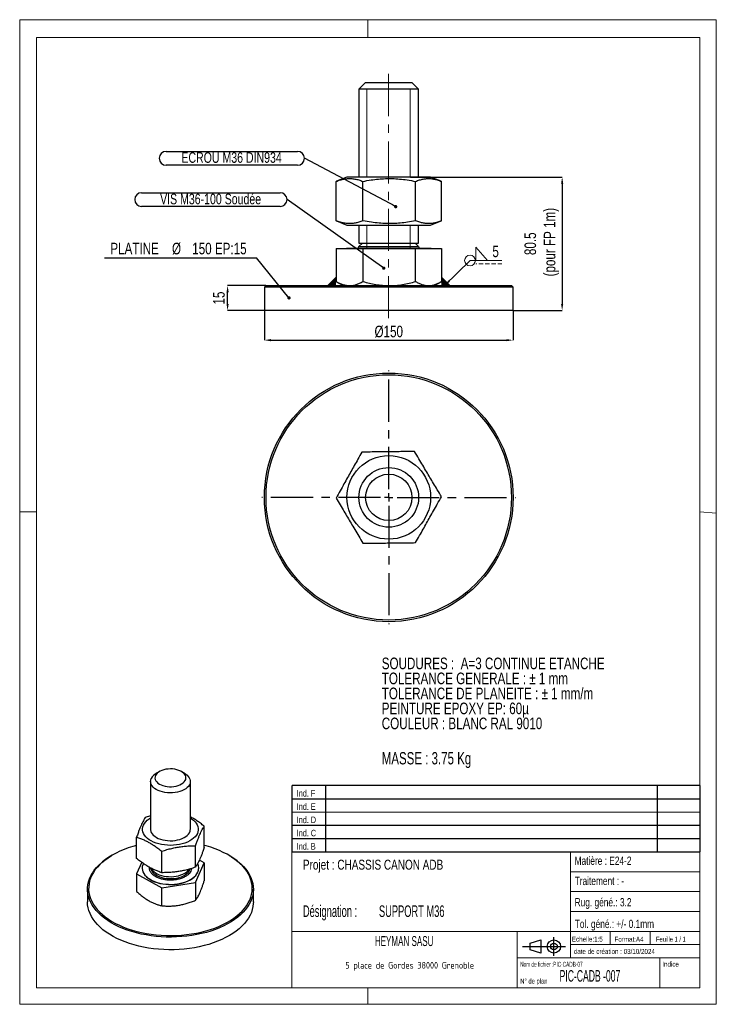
# Model space of a CAD drawing. Header units: millimetres. Extents: x 0 to 210, y 0 to 297.
import ezdxf

# ---------------------------------------------------------------- set-up
doc = ezdxf.new("R2010")
doc.units = ezdxf.units.MM
doc.header["$PDSIZE"] = -1
doc.linetypes.add('CENTERX2', pattern=[20.32, 12.7, -2.54, 2.54, -2.54])
doc.linetypes.add('HIDDEN', pattern=[1.905, 1.27, -0.635])
for name, color, linetype in [('COTES', 1, 'Continuous'), ('NOTES', 6, 'Continuous'), ('TRAIT-MIXTES', 3, 'CENTERX2')]:
    doc.layers.add(name, color=color, linetype=linetype)
doc.layers.add('TRAIT-FORT', color=4, linetype='Continuous', lineweight=25)
doc.styles.add('SLDTEXTSTYLE0', font='TXT', dxfattribs={"width": 0.75})
doc.styles.add('SLDTEXTSTYLE1', font='TXT', dxfattribs={"width": 0.7})
doc.styles.add('SLDTEXTSTYLE2', font='TXT', dxfattribs={"width": 0.692308})
doc.styles.add('SLDTEXTSTYLE3', font='TXT', dxfattribs={"width": 0.568363})
doc.styles.add('SLDTEXTSTYLE4', font='TXT', dxfattribs={"width": 0.55346})
doc.styles.add('SLDTEXTSTYLE5', font='TXT', dxfattribs={"width": 0.598219})
doc.styles.add('SLDTEXTSTYLE6', font='ISOCP3', dxfattribs={"width": 0.96})
doc.styles.add('SLDTEXTSTYLE7', font='TXT', dxfattribs={"width": 0.605})
doc.dimstyles.new('SLDDIMSTYLE0', dxfattribs={"dimtxt": 3.5, "dimasz": 2, "dimexe": 0, "dimexo": 0.0625, "dimgap": 0.875, "dimtad": 1, "dimlfac": 2, "dimrnd": 1e-09, "dimzin": 12, "dimdsep": 46, "dimtxsty": 'SLDTEXTSTYLE0', "dimsah": 1, "dimcen": 0.09, "dimadec": 0, "dimazin": 3, "dimtfac": 1, "dimtofl": 0, "dimtmove": 0, "dimatfit": 3, "dimfxl": 1, "dimfrac": 2, "dimtolj": 1, "dimtzin": 12, "dimarcsym": 0})
doc.dimstyles.new('SLDDIMSTYLE1', dxfattribs={"dimtxt": 3.5, "dimasz": 2, "dimexe": 0, "dimexo": 0.0625, "dimgap": 0.875, "dimtad": 1, "dimlfac": 2, "dimrnd": 1e-09, "dimzin": 12, "dimdsep": 46, "dimtxsty": 'SLDTEXTSTYLE0', "dimsah": 1, "dimcen": 0.09, "dimadec": 0, "dimazin": 3, "dimtfac": 1, "dimtmove": 0, "dimatfit": 0, "dimfxl": 1, "dimfrac": 2, "dimtolj": 1, "dimtzin": 12, "dimarcsym": 0})
doc.dimstyles.new('SLDDIMSTYLE2', dxfattribs={"dimtxt": 0.18, "dimasz": 1, "dimexe": 0, "dimexo": 0.0625, "dimgap": 0, "dimtad": 0, "dimtih": 1, "dimtoh": 1, "dimdec": 0, "dimrnd": 1e-09, "dimzin": 0, "dimdsep": 46, "dimtxsty": 'Standard', "dimblk1": 'DOT', "dimblk2": 'DOT', "dimsah": 1, "dimcen": 0.09, "dimadec": 0, "dimazin": 0, "dimtfac": 1, "dimtdec": 0, "dimtofl": 0, "dimtmove": 0, "dimatfit": 3, "dimldrblk": 'DOT', "dimfxl": 1, "dimfrac": 2, "dimtolj": 1, "dimtzin": 0, "dimarcsym": 0})
doc.dimstyles.new('SLDDIMSTYLE3', dxfattribs={"dimtxt": 0.18, "dimasz": 2, "dimexe": 0, "dimexo": 0.0625, "dimgap": 0, "dimtad": 0, "dimtih": 1, "dimtoh": 1, "dimdec": 0, "dimrnd": 1e-09, "dimzin": 0, "dimdsep": 46, "dimtxsty": 'Standard', "dimsah": 1, "dimcen": 0.09, "dimadec": 0, "dimazin": 0, "dimtfac": 2, "dimtdec": 0, "dimtofl": 0, "dimtmove": 0, "dimatfit": 3, "dimfxl": 1, "dimfrac": 2, "dimtolj": 1, "dimtzin": 0, "dimarcsym": 0})

# ---------------------------------------------------------------- blocks, each defined once
blk = doc.blocks.new('TAB MODIFS')
for p, q in [((123, 20), (0, 20)), ((0, 0), (0, 20)), ((10, 20), (10, 0)), ((110, 20), (110, 0)), ((123, 0), (123, 20)), ((0, 16), (123, 16)), ((0, 8), (123, 8)), ((0, 4), (123, 4)), ((0, 0), (123, 0))]:
    blk.add_line(p, q)
at = {"color": 7, "linetype": 'Continuous', "lineweight": 18}
blk.add_line((0, 12), (123, 12), dxfattribs=at)
at = {"color": 7}
for tag in ['AUTOATTR0', 'AUTOATTR1', 'AUTOATTR2', 'AUTOATTR3', 'AUTOATTR4', 'AUTOATTR5', 'AUTOATTR6', 'AUTOATTR7', 'AUTOATTR8', 'AUTOATTR9']:
    blk.add_attdef(tag, (0, 0), '', height=1, dxfattribs=at)
at = {"layer": 'NOTES', "color": 211, "char_height": 2, "attachment_point": 1, "style": 'SLDTEXTSTYLE0'}
for s, insert in [('Ind. F', (1.36, 18.66)), ('Ind. E', (1.36, 14.66)), ('Ind. D', (1.36, 10.66)), ('Ind. C', (1.36, 6.66)), ('Ind. B', (1.36, 2.66))]:
    blk.add_mtext(s, dxfattribs=dict(at, insert=insert))
blk = doc.blocks.new('Bloc2')
for p, q in [((2.32, 3.8), (5.55, 4.8)), ((2.32, 1.8), (2.32, 3.8)), ((5.55, 4.8), (5.55, 0.8)), ((9.48, 0), (9.48, 5.6)), ((0, 2.8), (12.98, 2.8)), ((5.55, 0.8), (2.32, 1.8))]:
    blk.add_line(p, q)
for radius in [2, 1]:
    blk.add_circle((9.48, 2.8), radius)
blk = doc.blocks.new('SW_NOTE_0')
at = {"layer": 'NOTES', "color": 0, "char_height": 3.5, "attachment_point": 1, "style": 'SLDTEXTSTYLE0'}
for s, insert in [('SOUDURES :  A=3 CONTINUE ETANCHE', (0, 4.51)), ('TOLERANCE GENERALE : ± 1 mm', (0, -0.01)), ('TOLERANCE DE PLANEITE : ± 1 mm/m', (0, -4.54)), ('PEINTURE EPOXY EP: 60µ', (0, -9.07)), ('COULEUR : BLANC RAL 9010', (0, -13.59))]:
    blk.add_mtext(s, dxfattribs=dict(at, insert=insert))
blk = doc.blocks.new('SW_NOTE_1')
at = {"layer": 'NOTES', "color": 0, "char_height": 3.5, "attachment_point": 1, "style": 'SLDTEXTSTYLE5'}
for s, insert in [('Désignation :', (0, 4.51)), ('SUPPORT M36', (22.92, 4.51))]:
    blk.add_mtext(s, dxfattribs=dict(at, insert=insert))
blk = doc.blocks.new('SW_NOTE_2')
at = {"layer": 'NOTES', "color": 0, "insert": (20.94, 2.58), "char_height": 2, "attachment_point": 2, "style": 'SLDTEXTSTYLE6'}
blk.add_mtext('5 place de Gordes 38000 Grenoble', dxfattribs=at)
blk = doc.blocks.new('_D')
at = {"layer": 'COTES', "color": 0, "lineweight": -2, "transparency": 16777216}
for p, q in [((117.78, 249.54), (163.51, 249.54)), ((163.51, 247.54), (163.51, 211.29)), ((148.8, 209.29), (163.51, 209.29))]:
    blk.add_line(p, q, dxfattribs=at)
at = {"layer": 'COTES', "color": 0, "transparency": 16777216}
for points in [[(163.18, 247.54), (163.85, 247.54), (163.51, 249.54)], [(163.18, 211.29), (163.85, 211.29), (163.51, 209.29)]]:
    blk.add_solid(points, dxfattribs=at)
at = {"layer": 'Defpoints', "color": 0, "transparency": 16777216}
for p in [(117.72, 249.54), (148.74, 209.29), (163.51, 209.29)]:
    blk.add_point(p, dxfattribs=at)
at = {"layer": 'COTES', "color": 0, "transparency": 16777216, "insert": (152.14, 229.41), "char_height": 3.5, "attachment_point": 2, "rotation": 90, "style": 'SLDTEXTSTYLE0'}
blk.add_mtext('\\A1;80.5\\P (pour FP 1m)', dxfattribs=at)
blk = doc.blocks.new('_D_1')
at = {"layer": 'COTES', "color": 0, "lineweight": -2, "transparency": 16777216}
for p, q in [((74.18, 216.79), (62.66, 216.79)), ((62.66, 211.29), (62.66, 214.79)), ((73.68, 209.29), (62.66, 209.29))]:
    blk.add_line(p, q, dxfattribs=at)
at = {"layer": 'COTES', "color": 0, "transparency": 16777216}
for points in [[(62.32, 214.79), (62.99, 214.79), (62.66, 216.79)], [(62.32, 211.29), (62.99, 211.29), (62.66, 209.29)]]:
    blk.add_solid(points, dxfattribs=at)
at = {"layer": 'Defpoints', "color": 0, "transparency": 16777216}
for p in [(62.66, 216.79), (74.24, 216.79), (73.74, 209.29)]:
    blk.add_point(p, dxfattribs=at)
at = {"layer": 'COTES', "color": 0, "transparency": 16777216, "insert": (58.28, 213.04), "char_height": 3.5, "attachment_point": 2, "rotation": 90, "style": 'SLDTEXTSTYLE0'}
blk.add_mtext('\\A1;15', dxfattribs=at)
blk = doc.blocks.new('_D_2')
at = {"layer": 'COTES', "color": 0, "lineweight": -2, "transparency": 16777216}
for p, q in [((73.74, 209.23), (73.74, 200.33)), ((148.74, 209.23), (148.74, 200.33)), ((75.74, 200.33), (146.74, 200.33))]:
    blk.add_line(p, q, dxfattribs=at)
at = {"layer": 'COTES', "color": 0, "transparency": 16777216}
for points in [[(75.74, 200.66), (75.74, 200), (73.74, 200.33)], [(146.74, 200.66), (146.74, 200), (148.74, 200.33)]]:
    blk.add_solid(points, dxfattribs=at)
at = {"layer": 'Defpoints', "color": 0, "transparency": 16777216}
for p in [(73.74, 209.29), (148.74, 209.29), (148.74, 200.33)]:
    blk.add_point(p, dxfattribs=at)
at = {"layer": 'COTES', "color": 0, "transparency": 16777216, "insert": (111.24, 204.7), "char_height": 3.5, "attachment_point": 2, "style": 'SLDTEXTSTYLE0'}
blk.add_mtext('\\A1;%%c150', dxfattribs=at)
blk = doc.blocks.new('SW_NOTE_3')
at = {"layer": 'NOTES', "color": 0}
blk.add_line((-45.84, 0), (0, 0), dxfattribs=at)
at = {"layer": 'NOTES', "color": 0, "char_height": 3.5, "attachment_point": 2, "style": 'SLDTEXTSTYLE0'}
for s, insert in [('PLATINE', (-36.73, 4.56)), ('%%c', (-24.09, 4.56)), ('150 EP:15', (-11.16, 4.56))]:
    blk.add_mtext(s, dxfattribs=dict(at, insert=insert))
blk = doc.blocks.new('_Dot')
at = {"color": 0, "linetype": 'ByBlock', "lineweight": -2}
blk.add_line((-0.5, 0), (-1, 0), dxfattribs=at)
at = {"color": 0, "linetype": 'ByBlock', "const_width": 0.5}
blk.add_lwpolyline([(-0.25, 0, 1), (0.25, 0, 1)], format="xyb", close=True, dxfattribs=at)
blk = doc.blocks.new('SW_NOTE_4')
at = {"layer": 'NOTES', "color": 0}
for p, q in [((-41.7, 2.08), (-2.08, 2.08)), ((-2.08, -2.08), (-41.7, -2.08))]:
    blk.add_line(p, q, dxfattribs=at)
for centre, start, end in [((-41.7, 0), 90, 270), ((-2.08, 0), 270, 90)]:
    blk.add_arc(centre, 2.08, start, end, dxfattribs=at)
at = {"layer": 'NOTES', "color": 0, "insert": (-21.99, 1.82), "char_height": 3.175, "attachment_point": 2, "style": 'SLDTEXTSTYLE0'}
blk.add_mtext('ECROU M36 DIN934', dxfattribs=at)
blk = doc.blocks.new('SW_NOTE_5')
at = {"layer": 'NOTES', "color": 0}
for p, q in [((-43.84, 2.08), (-2.08, 2.08)), ((-2.08, -2.08), (-43.84, -2.08))]:
    blk.add_line(p, q, dxfattribs=at)
for centre, start, end in [((-43.84, 0), 90, 270), ((-2.08, 0), 270, 90)]:
    blk.add_arc(centre, 2.08, start, end, dxfattribs=at)
at = {"layer": 'NOTES', "color": 0, "insert": (-23.03, 1.77), "char_height": 3.175, "attachment_point": 2, "style": 'SLDTEXTSTYLE0'}
blk.add_mtext('VIS M36-100 Soudée', dxfattribs=at)
blk = doc.blocks.new('SW_SYMBOL_WELD_FILL')
at = {"color": 0, "linetype": 'Continuous', "lineweight": 18}
for p, q in [((100, 0), (100, 900)), ((100, 900), (900, 0)), ((100, 0), (900, 0))]:
    blk.add_line(p, q, dxfattribs=at)
blk = doc.blocks.new('SW_WELDSYMBOL_0')
at = {"color": 0, "linetype": 'Continuous', "lineweight": 18}
blk.add_line((9.64, 0), (0, 0), dxfattribs=at)
at = {"color": 0, "linetype": 'HIDDEN', "lineweight": 18}
blk.add_line((9.64, -1), (1.8, -1), dxfattribs=at)
at = {"color": 0, "linetype": 'Continuous', "lineweight": 18}
blk.add_circle((0, 0), 1.62, dxfattribs=at)
at = {"color": 0, "linetype": 'Continuous', "lineweight": 18, "xscale": 0.004470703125, "yscale": 0.004470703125, "zscale": 0.004470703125}
blk.add_blockref('SW_SYMBOL_WELD_FILL', (1.27, 0), dxfattribs=at)
at = {"color": 0, "linetype": 'Continuous', "lineweight": 18, "insert": (6.74, 4.51), "char_height": 3.5, "attachment_point": 1, "style": 'SLDTEXTSTYLE0'}
blk.add_mtext('5', dxfattribs=at)
blk = doc.blocks.new('SW_CENTERMARKSYMBOL_0')
at = {"layer": 'TRAIT-MIXTES', "color": 0}
for p, q in [((0, 2.5), (0, 38.25)), ((-2.5, 0), (-38.25, 0)), ((0, 0), (-1.25, 0)), ((0, 0), (0, 1.25)), ((0, 0), (0, -1.25)), ((0, 0), (1.25, 0)), ((2.5, 0), (38.25, 0)), ((0, -2.5), (0, -38.25))]:
    blk.add_line(p, q, dxfattribs=at)

msp = doc.modelspace()

# ---------------------------------------------------------------- hatches: boundary and pattern name
at = {"lineweight": 18}
for points in [[(95.364, 219.2888), (95.364, 218.0169), (95.364, 216.7888), (92.864, 216.7888)], [(127.116, 219.2888), (127.116, 218.0169), (127.116, 216.7888), (129.616, 216.7888)]]:
    msp.add_hatch(color=256, dxfattribs=at).paths.add_polyline_path(points, flags=0)

# ---------------------------------------------------------------- linework, layer by layer
for p, q in [((-0.0171, 297), (209.9829, 297)), ((-0.0171, 297), (-0.0171, 0)), ((104.9829, 297), (104.9829, 291.6268)), ((209.9829, 297), (209.9829, 0)), ((5, 291.6268), (205, 291.6268)), ((5, 291.6268), (5, 148.5091)), ((205, 291.6268), (204.9999, 5.0001)), ((102.24, 276.0388), (117.7221, 276.0388)), ((104.6165, 276.0388), (104.6165, 249.5388)), ((117.7221, 276.0388), (117.7221, 249.5388)), ((104.6165, 235.0793), (104.6165, 227.8992)), ((117.7221, 235.0297), (117.7221, 227.8888)), ((95.364, 219.2888), (92.864, 216.7888)), ((127.116, 219.2888), (129.616, 216.7888)), ((-0.0171, 148.5091), (5, 148.5091)), ((5, 148.5091), (5, 5.0001)), ((205, 148.5184), (209.9829, 148.1054)), ((5, 67.6922), (5, 5.0001)), ((81.9999, 46.0001), (81.9999, 5.0001)), ((204.9999, 46.0001), (81.9999, 46.0001)), ((165.9999, 46.0001), (165.9999, 14.0001)), ((204.9999, 46.0001), (204.9999, 5.0001)), ((165.9999, 40.0001), (204.9999, 40.0001)), ((165.9999, 34.0001), (204.9999, 34.0001)), ((165.9999, 28.0001), (204.9999, 28.0001)), ((81.9999, 22.0001), (204.9999, 22.0001)), ((149.9999, 22.0001), (149.9999, 5.0001)), ((177.9999, 22.0001), (177.9999, 18.0001)), ((189.9999, 22.0001), (189.9999, 18.0001)), ((165.9999, 18.0001), (204.9999, 18.0001)), ((149.9999, 14.0001), (204.9999, 14.0001)), ((192.9999, 14.0001), (192.9999, 5.0001)), ((5, 5.0001), (204.9999, 5.0001)), ((81.9999, 5.0001), (204.9999, 5.0001)), ((104.9829, 0), (104.9829, 5.0001)), ((-0.0171, 0), (209.9829, 0))]:
    msp.add_line(p, q, dxfattribs=at)
at = {"layer": 'TRAIT-FORT', "lineweight": 25}
for p, q in [((104.24, 278.0388), (102.24, 276.0388)), ((104.24, 278.0388), (105.2206, 278.0388)), ((105.2206, 278.0388), (118.24, 278.0388)), ((120.24, 276.0388), (118.24, 278.0388)), ((102.24, 276.0388), (102.24, 249.5388)), ((103.5008, 276.0388), (102.24, 276.0388)), ((120.24, 276.0388), (103.5008, 276.0388)), ((120.24, 249.5388), (120.24, 276.0388)), ((98.6255, 249.5388), (95.4719, 248.2647)), ((105.0654, 249.5388), (98.6255, 249.5388)), ((123.8545, 249.5388), (105.0654, 249.5388)), ((127.0081, 248.2647), (123.8545, 249.5388)), ((95.4797, 248.2622), (95.364, 248.2206)), ((95.364, 236.357), (95.364, 248.2206)), ((103.4684, 236.357), (103.4684, 248.2206)), ((119.3444, 236.357), (119.3444, 248.2206)), ((127.116, 236.357), (127.116, 248.2206)), ((95.364, 236.357), (95.4797, 236.3152)), ((95.4719, 236.313), (98.6255, 235.0388)), ((98.6255, 235.0388), (105.0654, 235.0388)), ((102.24, 235.0388), (102.24, 229.6213)), ((105.0654, 235.0388), (123.8545, 235.0388)), ((120.24, 229.6213), (120.24, 235.0388)), ((123.8545, 235.0388), (127.0081, 236.313)), ((103.3225, 229.6213), (102.24, 228.5388)), ((102.24, 229.6213), (120.24, 229.6213)), ((120.24, 228.5388), (119.1575, 229.6213)), ((95.364, 227.9388), (95.364, 218.0169)), ((95.364, 227.9388), (103.4684, 227.9388)), ((98.4625, 228.0388), (98.4625, 227.9388)), ((98.4625, 228.0388), (124.0175, 228.0388)), ((102.24, 228.5388), (120.24, 228.5388)), ((103.4684, 227.9388), (103.4684, 218.0169)), ((103.4684, 227.9388), (119.3444, 227.9388)), ((119.3444, 218.0169), (119.3444, 227.9388)), ((119.3444, 227.9388), (127.116, 227.9388)), ((124.0175, 227.9388), (124.0175, 228.0388)), ((127.116, 227.9388), (127.116, 218.0169)), ((95.4718, 217.9596), (95.364, 218.0169)), ((95.4694, 217.9554), (97.49, 216.7888)), ((124.99, 216.7888), (127.0106, 217.9554)), ((74.24, 216.7888), (73.74, 216.2888)), ((73.74, 216.2888), (73.74, 209.2888)), ((148.74, 216.2888), (73.74, 216.2888)), ((74.24, 216.7888), (148.24, 216.7888)), ((148.74, 216.2888), (148.24, 216.7888)), ((148.74, 209.2888), (148.74, 216.2888)), ((145.3161, 209.2888), (73.74, 209.2888)), ((148.74, 209.2888), (145.3161, 209.2888)), ((42.1257, 70.2197), (41.1827, 69.6751)), ((49.6694, 69.6751), (48.7264, 70.2197)), ((39.4261, 67.2263), (39.4261, 52.8008)), ((51.4261, 52.8008), (51.4261, 67.2263)), ((39.4261, 56.8416), (37.8515, 56.3513)), ((55.6163, 47.2779), (55.6163, 53.736)), ((35.2359, 43.9723), (35.2359, 50.4304)), ((53.0007, 41.357), (53.0007, 47.8151)), ((27.9813, 45.0404), (27.7455, 44.9042)), ((42.8105, 39.7042), (42.8105, 46.1623)), ((63.1066, 44.9042), (62.8709, 45.0404)), ((36.756, 42.8309), (35.2359, 39.3898)), ((53.0007, 36.7744), (55.6163, 42.6954)), ((55.6163, 42.6954), (54.1584, 43.5169)), ((55.6163, 42.6954), (55.6163, 37.2943)), ((35.2359, 39.3898), (42.8105, 35.1216)), ((35.2359, 39.3898), (35.2359, 33.9887)), ((36.9077, 41.097), (36.9077, 41.0426)), ((53.9444, 41.0426), (53.9444, 41.097)), ((42.8105, 35.1216), (53.0007, 36.7744)), ((53.0007, 36.7744), (53.0007, 31.3734)), ((20.4261, 34.7008), (20.4261, 30.8903)), ((42.8105, 29.7205), (42.8105, 35.1216)), ((70.4261, 30.8903), (70.4261, 34.7008))]:
    msp.add_line(p, q, dxfattribs=at)
at = {"layer": 'TRAIT-FORT', "lineweight": 25, "flags": 128}
for points in [[(49.6694, 69.6751), (49.9684, 69.4894), (50.4324, 69.1355), (50.8142, 68.7502), (51.1075, 68.34), (51.3075, 67.9114), (51.411, 67.4716), (51.4162, 67.0278), (51.323, 66.5872), (51.1331, 66.1571), (50.8494, 65.7446), (50.4766, 65.3564), (50.0209, 64.9989), (49.4898, 64.678), (48.892, 64.3989), (48.2372, 64.1663), (47.5363, 63.9839), (46.8007, 63.8547), (46.0426, 63.7809), (45.2743, 63.7637), (44.5085, 63.8033), (43.7578, 63.8992), (43.0345, 64.0496), (42.3505, 64.2523), (41.7169, 64.5037), (41.1443, 64.7999), (40.642, 65.1359), (40.2182, 65.5062), (39.8799, 65.9048), (39.6327, 66.3251), (39.4807, 66.7602), (39.4262, 67.2029), (39.4703, 67.646), (39.6122, 68.0822), (39.6122, 68.0822)], [(40.9041, 68.9808), (40.7844, 68.5936), (40.7636, 68.2005), (40.8422, 67.8098), (41.0185, 67.4299), (41.2887, 67.0688), (41.6471, 66.7344), (42.0861, 66.4336), (42.5962, 66.1729), (43.1666, 65.9578), (43.7852, 65.7931), (44.4388, 65.682), (45.1134, 65.6271), (45.7947, 65.6295), (46.4681, 65.6891), (47.1193, 65.8046), (47.7345, 65.9737), (48.3004, 66.1927), (48.805, 66.4569), (49.2377, 66.7607), (49.5891, 67.0977), (49.8518, 67.4606), (50.0201, 67.8417), (50.0906, 68.2328), (50.0616, 68.6258), (49.9338, 69.0121), (49.71, 69.3836), (49.3948, 69.7323), (48.9951, 70.0508), (48.5193, 70.3322), (47.9775, 70.5707), (47.3814, 70.7612), (46.7436, 70.8994), (46.0778, 70.9827), (45.398, 71.009), (44.7188, 70.9779), (44.0548, 70.8901), (43.4199, 70.7474), (42.8278, 70.5529), (42.2911, 70.3106), (41.8212, 70.0258), (41.4281, 69.7046), (41.1202, 69.3538), (40.9041, 68.9808)], [(37.3299, 51.4876), (37.1314, 52.0006), (37.0302, 52.523), (37.0274, 53.0487), (37.123, 53.5714), (37.3161, 54.0852), (37.6041, 54.5838), (37.9839, 55.0616), (38.451, 55.5128), (38.9998, 55.9323), (39.4261, 56.2025)], [(51.4261, 56.2025), (51.8188, 55.9551), (52.3721, 55.5376), (52.844, 55.088), (53.2289, 54.6116), (53.5223, 54.1139), (53.7207, 53.6009), (53.822, 53.0785), (53.8248, 52.5528), (53.7291, 52.0301), (53.5361, 51.5164), (53.248, 51.0177), (52.8682, 50.5399), (52.4012, 50.0887), (51.8523, 49.6692), (51.2282, 49.2865), (50.536, 48.9449), (49.7839, 48.6486), (48.9807, 48.401), (48.1358, 48.2049), (47.2592, 48.0627), (46.361, 47.9761), (45.4519, 47.946), (44.5425, 47.9728), (43.6435, 48.0563), (42.7654, 48.1954), (41.9184, 48.3884), (41.1126, 48.6332), (40.3574, 48.9269), (39.6616, 49.266), (39.0333, 49.6465), (38.48, 50.064), (38.0082, 50.5136), (37.6233, 50.99), (37.3299, 51.4876), (37.3299, 51.4876)], [(39.6497, 51.8639), (39.9047, 51.4451), (40.2503, 51.0487), (40.6809, 50.681), (41.1895, 50.3481), (41.7675, 50.0555), (42.4057, 49.8079), (43.0935, 49.6095), (43.8195, 49.4635), (44.5719, 49.3723), (45.3384, 49.3374), (46.1063, 49.3594), (46.863, 49.4378), (47.5962, 49.5715), (48.2937, 49.7582), (48.9441, 49.9949), (49.5368, 50.2777), (50.0619, 50.6018), (50.5109, 50.9621), (50.8765, 51.3526), (51.1525, 51.7668), (51.3345, 52.1981), (51.4195, 52.6392), (51.4261, 52.8008)], [(35.2359, 47.9408), (34.0536, 47.609), (32.7148, 47.1764), (31.4252, 46.6966), (30.1897, 46.1714), (29.0132, 45.6029), (27.9002, 44.9933), (26.855, 44.3449), (25.8816, 43.6603), (24.9839, 42.942), (24.1652, 42.193), (23.4288, 41.4159), (22.7775, 40.614), (22.2138, 39.7902), (21.7399, 38.9478), (21.3576, 38.0901), (21.0685, 37.2202), (20.8736, 36.3417), (20.7737, 35.4579), (20.7692, 34.5721), (20.86, 33.688), (21.0459, 32.8088), (21.3262, 31.938), (21.6996, 31.0789), (22.1649, 30.2349), (22.7201, 29.4093), (23.3632, 28.6051), (24.0917, 27.8256), (24.9027, 27.0737), (25.7931, 26.3524), (26.7594, 25.6645), (27.798, 25.0125), (28.9047, 24.3991), (30.0754, 23.8266), (31.3055, 23.2973), (32.5902, 22.8131), (33.9245, 22.3759), (35.3034, 21.9875), (36.7214, 21.6493), (38.1731, 21.3627), (39.6529, 21.1287), (41.155, 20.9483), (42.6736, 20.8221), (44.2028, 20.7507), (45.7368, 20.7343), (47.2696, 20.773), (48.7953, 20.8667), (50.3079, 21.0149), (51.8017, 21.2171), (53.2707, 21.4725), (54.7095, 21.7802), (56.1123, 22.1389), (57.4737, 22.5472), (58.7886, 23.0036), (60.0518, 23.5064), (61.2583, 24.0535), (62.4037, 24.6428), (63.4833, 25.2721), (64.4931, 25.9389), (65.4291, 26.6407), (66.2877, 27.3747), (67.0656, 28.1382), (67.7598, 28.928), (68.3676, 29.7413), (68.8867, 30.5748), (69.3149, 31.4253), (69.6508, 32.2895), (69.8929, 33.1641), (70.0404, 34.0457), (70.0926, 34.9309), (70.0494, 35.8163), (69.911, 36.6984), (69.6778, 37.5738), (69.3508, 38.4391), (68.9313, 39.2911), (68.4208, 40.1263), (67.8213, 40.9416), (67.1352, 41.7338), (66.3651, 42.4999), (65.514, 43.2368), (64.5852, 43.9418), (63.5823, 44.6121), (62.5091, 45.245), (61.3698, 45.8383), (60.1688, 46.3895), (58.9108, 46.8965), (57.6007, 47.3574), (56.2434, 47.7704), (55.6163, 47.9408)], [(63.1066, 44.9042), (63.8276, 44.4701), (64.8441, 43.7908), (65.7855, 43.0763), (66.6481, 42.3294), (67.4286, 41.553), (68.1239, 40.7501), (68.7315, 39.9238), (69.2489, 39.0773), (69.6741, 38.2138), (70.0056, 37.3367), (70.2419, 36.4495), (70.3822, 35.5555), (70.426, 34.6581), (70.373, 33.761), (70.2235, 32.8675), (69.9781, 31.981), (69.6378, 31.1051), (69.2037, 30.2431), (68.6776, 29.3984), (68.0616, 28.5742), (67.3581, 27.7736), (66.5696, 26.9999), (65.6994, 26.2559), (64.7507, 25.5447), (63.7273, 24.8688), (62.6331, 24.231), (61.4723, 23.6337), (60.2494, 23.0792), (58.9692, 22.5697), (57.6365, 22.1071), (56.2567, 21.6932), (54.8349, 21.3297), (53.3767, 21.0179), (51.8878, 20.759), (50.3739, 20.5541), (48.8408, 20.4038), (47.2945, 20.309), (45.741, 20.2697), (44.1863, 20.2863), (42.6364, 20.3587), (41.0972, 20.4866), (39.5748, 20.6694), (38.0751, 20.9066), (36.6038, 21.1971), (35.1666, 21.5398), (33.7691, 21.9335), (32.4167, 22.3766), (31.1147, 22.8673), (29.868, 23.4038), (28.6815, 23.9841), (27.5597, 24.6058), (26.5071, 25.2665), (25.5277, 25.9638), (24.6253, 26.6948), (23.8034, 27.4568), (23.0651, 28.2469), (22.4133, 29.0619), (21.8505, 29.8987), (21.379, 30.7541), (21.0005, 31.6248), (20.7165, 32.5074), (20.5281, 33.3984), (20.436, 34.2946), (20.4406, 35.1922), (20.5418, 36.088), (20.7394, 36.9784), (21.0324, 37.86), (21.4198, 38.7294), (21.9001, 39.5832), (22.4714, 40.4181), (23.1315, 41.2308), (23.8779, 42.0183), (24.7076, 42.7776), (25.6175, 43.5055), (26.604, 44.1994), (27.6634, 44.8565), (27.7455, 44.9042)], [(37.2456, 42.4683), (37.0716, 42.0569), (36.9422, 41.5388), (36.9089, 41.0157), (36.9721, 40.4935), (37.1311, 39.9782), (37.3841, 39.4755), (37.7283, 38.9912), (38.1596, 38.5308), (38.6733, 38.0995), (39.2634, 37.7021), (39.9235, 37.3432), (40.6458, 37.0268), (41.4223, 36.7565), (42.2442, 36.5354), (43.1021, 36.366), (43.9864, 36.2502), (44.887, 36.1893), (45.7936, 36.1841), (46.6962, 36.2345), (47.5843, 36.3399), (48.448, 36.4993), (49.2774, 36.7108), (50.0632, 36.972), (50.7965, 37.2799), (51.4689, 37.631), (52.0728, 38.0215), (52.6014, 38.4468), (53.0488, 38.9021), (53.4097, 39.3822), (53.6802, 39.8818), (53.6802, 39.8818)], [(36.9077, 41.0426), (36.9089, 40.9612), (36.9721, 40.4391), (37.1311, 39.9237), (37.3841, 39.4211), (37.7283, 38.9368), (38.1596, 38.4764), (38.6733, 38.045), (39.2634, 37.6477), (39.9235, 37.2887), (40.6458, 36.9724), (41.4223, 36.7021), (42.2442, 36.481), (43.1021, 36.3116), (43.9864, 36.1958), (44.887, 36.1349), (45.7936, 36.1296), (46.6962, 36.18), (47.5843, 36.2855), (48.448, 36.4449), (49.2774, 36.6564), (50.0632, 36.9175), (50.7965, 37.2254), (51.4689, 37.5766), (52.0728, 37.967), (52.6014, 38.3923), (53.0488, 38.8476), (53.4097, 39.3278), (53.6802, 39.8274)], [(39.4421, 41.116), (39.4578, 41.0133), (39.5857, 40.5756), (39.8094, 40.151), (40.1254, 39.7464), (40.5284, 39.3684), (41.0118, 39.0232), (41.5677, 38.7166), (42.1869, 38.4536), (42.8594, 38.2384), (43.574, 38.0746), (44.319, 37.9649), (45.0821, 37.9112), (45.851, 37.9142), (46.6128, 37.9739), (47.3552, 38.0894), (48.0659, 38.2587), (48.7332, 38.4791), (49.3462, 38.747), (49.8949, 39.0579), (50.3702, 39.4068), (50.7643, 39.7879), (51.0708, 40.1949), (51.2845, 40.6213), (51.3567, 40.8441)], [(39.6615, 40.9978), (39.7447, 40.8448), (40.038, 40.4346), (40.4198, 40.0493), (40.8838, 39.6954), (41.4224, 39.3787), (42.0267, 39.1043), (42.6869, 38.8768), (43.392, 38.6999), (44.1305, 38.5764), (44.8903, 38.5086), (45.6589, 38.4973), (46.4237, 38.543), (47.1721, 38.6446), (47.8918, 38.8007), (48.571, 39.0087), (49.1986, 39.2651), (49.7643, 39.5657), (50.2587, 39.9056), (50.6738, 40.2792), (51.0027, 40.6804), (51.0476, 40.7477)], [(54.11, 17.3567), (52.6358, 17.0712), (51.1336, 16.8392), (49.6094, 16.6615), (48.069, 16.5389), (46.5183, 16.4718), (44.9634, 16.4605), (43.4104, 16.5051), (41.8651, 16.6052), (40.3336, 16.7607), (38.8218, 16.9708), (37.3355, 17.2347), (35.8806, 17.5515), (34.4626, 17.9199), (33.0869, 18.3385), (31.7591, 18.8056), (30.4841, 19.3195), (29.2669, 19.8781), (28.1122, 20.4794), (27.0245, 21.1209), (26.0081, 21.8002), (25.0667, 22.5147), (24.2041, 23.2616), (23.4236, 24.038), (22.7282, 24.8409), (22.1206, 25.6673), (21.6033, 26.5138), (21.178, 27.3772), (20.8466, 28.2543), (20.6103, 29.1415), (20.47, 30.0356), (20.4261, 30.8903)], [(70.4261, 30.8903), (70.4116, 30.3988), (70.3103, 29.503), (70.1128, 28.6126), (69.8198, 27.731), (69.4323, 26.8617), (68.9521, 26.0079), (68.3807, 25.173), (67.7206, 24.3602), (66.9743, 23.5727), (66.1445, 22.8135), (65.2347, 22.0855), (64.2481, 21.3916), (63.1888, 20.7345), (62.0607, 20.1166), (60.8683, 19.5405), (59.6161, 19.0082), (58.3091, 18.5219), (56.9522, 18.0835), (55.5507, 17.6946), (54.11, 17.3567)]]:
    msp.add_lwpolyline(points, dxfattribs=at)
at = {"layer": 'TRAIT-FORT', "lineweight": 25}
for radius in [37.5, 37, 12.6145, 9, 7]:
    msp.add_circle((111.24, 152.9085), radius, dxfattribs=at)
for centre, radius, start, end in [((101.74, 228.5388), 0.5, 270, 360), ((120.74, 228.5388), 0.5, 180, 270), ((42.9856, 66.3268), 3.8029, 118.299318, 152.508825), ((41.5327, 52.8085), 2.1067, 180.211263, 206.642165), ((50.9831, 41.0981), 2.9586, 335.727528, 26.072549), ((50.9708, 41.0527), 2.9736, 335.665476, 359.80428)]:
    msp.add_arc(centre, radius, start, end, dxfattribs=at)
for points, knots in [([(95.364, 248.2206), (95.7764, 248.3732), (96.5632, 248.6643), (97.7153, 248.9395), (98.8053, 249.0805), (99.8915, 249.0899), (101.0134, 248.9603), (102.2162, 248.6825), (103.0375, 248.3796), (103.4684, 248.2206)], [0, 0, 0, 0, 0.15416444, 0.29416552, 0.42615383, 0.55534, 0.69300924, 0.8389034, 1, 1, 1, 1]), ([(103.4684, 248.2206), (104.2762, 248.3732), (105.8176, 248.6643), (108.0744, 248.9395), (110.2096, 249.0805), (112.3374, 249.0899), (114.5352, 248.9603), (116.8914, 248.6825), (118.5002, 248.3796), (119.3444, 248.2206)], [0, 0, 0, 0, 0.15416444, 0.29416552, 0.42615383, 0.55534, 0.69300924, 0.8389034, 1, 1, 1, 1]), ([(119.3444, 248.2206), (119.7398, 248.3732), (120.4943, 248.6643), (121.5991, 248.9395), (122.6443, 249.0805), (123.6859, 249.0899), (124.7618, 248.9603), (125.9152, 248.6825), (126.7027, 248.3796), (127.116, 248.2206)], [0, 0, 0, 0, 0.15416444, 0.29416552, 0.42615383, 0.55534, 0.69300923, 0.8389034, 1, 1, 1, 1]), ([(103.4684, 236.357), (103.0561, 236.2044), (102.2692, 235.9133), (101.1172, 235.6382), (100.0272, 235.4971), (98.941, 235.4878), (97.819, 235.6174), (96.6162, 235.8952), (95.795, 236.1981), (95.364, 236.357)], [0, 0, 0, 0, 0.15416444, 0.29416552, 0.42615383, 0.55534, 0.69300924, 0.8389034, 1, 1, 1, 1]), ([(119.3444, 236.357), (118.5366, 236.2044), (116.9952, 235.9133), (114.7384, 235.6382), (112.6032, 235.4971), (110.4755, 235.4878), (108.2776, 235.6174), (105.9214, 235.8952), (104.3127, 236.1981), (103.4684, 236.357)], [0, 0, 0, 0, 0.15416444, 0.29416552, 0.42615383, 0.55534, 0.69300924, 0.8389034, 1, 1, 1, 1]), ([(127.116, 236.357), (126.7205, 236.2044), (125.966, 235.9133), (124.8612, 235.6382), (123.816, 235.4971), (122.7745, 235.4878), (121.6986, 235.6174), (120.5452, 235.8952), (119.7577, 236.1981), (119.3444, 236.357)], [0, 0, 0, 0, 0.15416444, 0.29416552, 0.42615383, 0.55534, 0.69300924, 0.8389034, 1, 1, 1, 1]), ([(95.364, 218.0169), (95.6911, 217.8414), (96.3464, 217.4897), (97.3521, 217.1038), (98.3769, 216.8393), (99.069, 216.8057), (99.4162, 216.7888)], [0, 0, 0, 0, 0.24726861, 0.49536257, 0.74687401, 1, 1, 1, 1]), ([(99.4162, 216.7888), (99.7543, 216.8048), (100.4327, 216.8369), (101.4497, 217.0938), (102.4648, 217.479), (103.1334, 217.8374), (103.4684, 218.0169)], [0, 0, 0, 0, 0.24649114, 0.49459325, 0.74679314, 1, 1, 1, 1]), ([(103.4684, 218.0169), (104.1092, 217.8414), (105.3928, 217.4897), (107.3629, 217.1038), (109.3704, 216.8393), (110.7263, 216.8057), (111.4064, 216.7888)], [0, 0, 0, 0, 0.24726861, 0.49536257, 0.74687401, 1, 1, 1, 1]), ([(111.4064, 216.7888), (112.0687, 216.8048), (113.3976, 216.8369), (115.3899, 217.0938), (117.3784, 217.479), (118.6882, 217.8374), (119.3444, 218.0169)], [0, 0, 0, 0, 0.24649114, 0.49459325, 0.74679314, 1, 1, 1, 1]), ([(119.3444, 218.0169), (119.6581, 217.8414), (120.2864, 217.4897), (121.2508, 217.1038), (122.2335, 216.8393), (122.8973, 216.8057), (123.2302, 216.7888)], [0, 0, 0, 0, 0.24726861, 0.49536257, 0.74687401, 1, 1, 1, 1]), ([(123.2302, 216.7888), (123.5544, 216.8048), (124.2049, 216.8369), (125.1802, 217.0938), (126.1536, 217.479), (126.7947, 217.8374), (127.116, 218.0169)], [0, 0, 0, 0, 0.24649114, 0.49459325, 0.74679314, 1, 1, 1, 1]), ([(103.1356, 166.5614), (102.7402, 165.8569), (101.9857, 164.5128), (100.8809, 162.5446), (99.8357, 160.6826), (98.7941, 158.827), (97.7182, 156.9103), (96.5648, 154.8555), (95.7773, 153.4526), (95.364, 152.7163)], [0, 0, 0, 0, 0.15416444, 0.29416552, 0.42615383, 0.55534, 0.69300924, 0.8389034, 1, 1, 1, 1]), ([(119.0116, 166.7536), (118.2038, 166.7438), (116.6624, 166.7251), (114.4056, 166.6978), (112.2704, 166.672), (110.1426, 166.6462), (107.9448, 166.6196), (105.5886, 166.5911), (103.9798, 166.5716), (103.1356, 166.5614)], [0, 0, 0, 0, 0.15416444, 0.29416552, 0.42615383, 0.55534, 0.69300924, 0.8389034, 1, 1, 1, 1]), ([(127.116, 153.1006), (126.7036, 153.7953), (125.9168, 155.1209), (124.7647, 157.0617), (123.6747, 158.8979), (122.5885, 160.7277), (121.4666, 162.6178), (120.2638, 164.644), (119.4425, 166.0275), (119.0116, 166.7536)], [0, 0, 0, 0, 0.15416444, 0.29416552, 0.42615383, 0.55534, 0.69300924, 0.8389034, 1, 1, 1, 1]), ([(95.364, 152.7163), (95.7764, 152.0217), (96.5632, 150.6961), (97.7153, 148.7553), (98.8053, 146.9191), (99.8915, 145.0893), (101.0134, 143.1992), (102.2162, 141.1729), (103.0375, 139.7894), (103.4684, 139.0634)], [0, 0, 0, 0, 0.15416444, 0.29416552, 0.42615383, 0.55534, 0.69300924, 0.8389034, 1, 1, 1, 1]), ([(119.3444, 139.2556), (119.7398, 139.96), (120.4943, 141.3042), (121.5991, 143.2724), (122.6443, 145.1344), (123.6859, 146.99), (124.7618, 148.9067), (125.9152, 150.9614), (126.7027, 152.3644), (127.116, 153.1006)], [0, 0, 0, 0, 0.15416444, 0.29416552, 0.42615383, 0.55534, 0.69300923, 0.8389034, 1, 1, 1, 1]), ([(103.4684, 139.0634), (104.2762, 139.0732), (105.8176, 139.0919), (108.0744, 139.1192), (110.2096, 139.145), (112.3374, 139.1708), (114.5352, 139.1974), (116.8914, 139.2259), (118.5002, 139.2454), (119.3444, 139.2556)], [0, 0, 0, 0, 0.15416444, 0.29416552, 0.42615383, 0.55534, 0.69300924, 0.8389034, 1, 1, 1, 1]), ([(55.6163, 53.736), (55.2308, 54.0363), (54.4954, 54.6094), (53.4187, 55.3646), (52.4064, 56.0156), (51.7483, 56.3801), (51.4261, 56.5586)], [0, 0, 0, 0, 0.27888002, 0.53213883, 0.77090274, 1, 1, 1, 1]), ([(37.8515, 56.3513), (37.7184, 56.1331), (37.4645, 55.7167), (37.0926, 55.0248), (36.7409, 54.3053), (36.3903, 53.5168), (36.0282, 52.6266), (35.64, 51.5966), (35.375, 50.8318), (35.2359, 50.4304)], [0, 0, 0, 0, 0.15416444, 0.29416552, 0.42615383, 0.55534, 0.69300924, 0.8389034, 1, 1, 1, 1]), ([(53.0007, 47.8151), (53.1337, 48.1994), (53.3877, 48.9327), (53.7595, 49.9242), (54.1113, 50.7973), (54.4618, 51.5959), (54.8239, 52.3451), (55.2121, 53.0726), (55.4772, 53.5077), (55.6163, 53.736)], [0, 0, 0, 0, 0.15416444, 0.29416552, 0.42615383, 0.55534, 0.69300924, 0.8389034, 1, 1, 1, 1]), ([(35.2359, 50.4304), (35.6213, 50.2963), (36.3567, 50.0403), (37.4335, 49.5834), (38.4522, 49.0861), (39.4674, 48.5192), (40.516, 47.8578), (41.6401, 47.0731), (42.4077, 46.4757), (42.8105, 46.1623)], [0, 0, 0, 0, 0.15416444, 0.29416552, 0.42615383, 0.55534, 0.69300924, 0.8389034, 1, 1, 1, 1]), ([(42.8105, 46.1623), (43.329, 46.3294), (44.3183, 46.6483), (45.7669, 47.0331), (47.1374, 47.3321), (48.5031, 47.5588), (49.9138, 47.717), (51.4262, 47.8111), (52.4588, 47.8137), (53.0007, 47.8151)], [0, 0, 0, 0, 0.15416444, 0.29416552, 0.42615383, 0.55534, 0.69300923, 0.8389034, 1, 1, 1, 1]), ([(55.6163, 47.2779), (55.4832, 46.8936), (55.2292, 46.1603), (54.8574, 45.1688), (54.5056, 44.2957), (54.1551, 43.4971), (53.793, 42.7479), (53.4048, 42.0204), (53.1397, 41.5853), (53.0007, 41.357)], [0, 0, 0, 0, 0.15416444, 0.29416552, 0.42615383, 0.55534, 0.69300924, 0.8389034, 1, 1, 1, 1]), ([(42.8105, 39.7042), (42.4251, 39.8383), (41.6897, 40.0942), (40.6129, 40.5511), (39.5942, 41.0484), (38.579, 41.6153), (37.5304, 42.2768), (36.4062, 43.0614), (35.6387, 43.6588), (35.2359, 43.9723)], [0, 0, 0, 0, 0.15416444, 0.29416552, 0.42615383, 0.55534, 0.69300924, 0.8389034, 1, 1, 1, 1]), ([(51.563, 40.1935), (51.4476, 39.9804), (51.21, 39.5413), (50.5769, 38.9313), (49.7302, 38.3797), (48.6819, 37.9307), (47.6912, 37.6667), (46.8619, 37.5296), (46.0386, 37.4443), (45.0243, 37.4264), (43.8523, 37.5344), (42.7337, 37.7637), (41.6739, 38.1219), (40.7192, 38.6128), (39.9414, 39.2173), (39.4834, 39.7894), (39.2475, 40.2681), (39.0943, 40.7407), (39.1021, 41.098), (39.1073, 41.3318)], [0, 0, 0, 0, 0.06190268, 0.12751331, 0.19585163, 0.26564018, 0.33542874, 0.36963708, 0.4038548, 0.46946543, 0.53136811, 0.59327079, 0.65888141, 0.72721973, 0.79700829, 0.86679685, 0.90100518, 0.93522291, 1, 1, 1, 1]), ([(53.0007, 41.357), (52.4822, 41.1898), (51.4928, 40.8709), (50.0442, 40.4862), (48.6738, 40.1871), (47.308, 39.9605), (45.8973, 39.8022), (44.385, 39.7081), (43.3524, 39.7055), (42.8105, 39.7042)], [0, 0, 0, 0, 0.15416444, 0.29416552, 0.42615383, 0.55534, 0.69300924, 0.8389034, 1, 1, 1, 1]), ([(51.7396, 40.9631), (51.7423, 40.9264), (51.7619, 40.667), (51.6549, 40.4123), (51.563, 40.1935)], [0, 0, 0, 0, 0.14117981, 1, 1, 1, 1]), ([(54.3085, 33.6653), (54.4176, 33.921), (54.6365, 34.4341), (54.9647, 35.317), (55.2924, 36.2682), (55.5081, 36.9518), (55.6163, 37.2943)], [0, 0, 0, 0, 0.24649114, 0.49459325, 0.74679314, 1, 1, 1, 1]), ([(35.2359, 33.9887), (35.5416, 33.7208), (36.154, 33.1843), (37.094, 32.4446), (38.0518, 31.7609), (38.6987, 31.3781), (39.0232, 31.1861)], [0, 0, 0, 0, 0.24726861, 0.49536257, 0.74687401, 1, 1, 1, 1]), ([(53.0007, 31.3734), (53.1062, 31.5168), (53.3177, 31.8041), (53.6423, 32.3287), (53.973, 32.9334), (54.1964, 33.4208), (54.3085, 33.6653)], [0, 0, 0, 0, 0.24726861, 0.49536257, 0.74687401, 1, 1, 1, 1]), ([(39.0232, 31.1861), (39.3392, 31.0167), (39.9732, 30.6769), (40.9237, 30.2812), (41.8725, 29.9562), (42.4974, 29.7992), (42.8105, 29.7205)], [0, 0, 0, 0, 0.24649114, 0.49459325, 0.74679314, 1, 1, 1, 1]), ([(42.8105, 29.7205), (43.2218, 29.6917), (44.0457, 29.6339), (45.3102, 29.6289), (46.5987, 29.6939), (47.469, 29.8168), (47.9056, 29.8784)], [0, 0, 0, 0, 0.24726861, 0.49536257, 0.74687401, 1, 1, 1, 1]), ([(47.9056, 29.8784), (48.3307, 29.9561), (49.1836, 30.1119), (50.4624, 30.4592), (51.7388, 30.8758), (52.5795, 31.2073), (53.0007, 31.3734)], [0, 0, 0, 0, 0.24649114, 0.49459325, 0.74679314, 1, 1, 1, 1])]:
    msp.add_open_spline(points, degree=3, knots=knots, dxfattribs=at)
at = {"layer": 'TRAIT-MIXTES', "lineweight": 18}
msp.add_line((111.1693, 280.6251), (111.1693, 206.6927), dxfattribs=at)

# ---------------------------------------------------------------- block references
for name, p in [('TAB MODIFS', (82.1482, 45.9899)), ('Bloc2', (151.5598, 14.6344))]:
    msp.add_blockref(name, p)
at = {"layer": 'NOTES'}
for name, p in [('SW_NOTE_4', (85.8491, 255.1821)), ('SW_NOTE_5', (80.566, 242.7293)), ('SW_NOTE_3', (71.3489, 225.1598)), ('SW_NOTE_0', (109.127, 100.0727)), ('SW_NOTE_1', (85.3671, 25.3352)), ('SW_NOTE_2', (96.6254, 10.1914))]:
    msp.add_blockref(name, p, dxfattribs=at)
at = {"layer": 'NOTES', "lineweight": 18}
msp.add_blockref('SW_WELDSYMBOL_0', (135.739, 224.3533), dxfattribs=at)
at = {"layer": 'TRAIT-MIXTES'}
msp.add_blockref('SW_CENTERMARKSYMBOL_0', (111.24, 152.9085), dxfattribs=at)

# ---------------------------------------------------------------- texts
at = {"layer": 'NOTES'}
for s, insert, char_height, attachment_point, style in [('MASSE : 3.75 Kg', (109.127, 76.0729), 3.704167, 1, 'SLDTEXTSTYLE1'), ('Matière : E24-2', (167.2664, 44.5552), 2.5, 1, 'SLDTEXTSTYLE0'), ('Projet : CHASSIS CANON ADB', (85.3671, 43.619), 3, 1, 'SLDTEXTSTYLE0'), ('Traitement : -', (167.2982, 38.4681), 2.5, 1, 'SLDTEXTSTYLE0'), ('Rug. géné.: 3.2', (167.2846, 32.034), 2.5, 1, 'SLDTEXTSTYLE0'), ('Tol. géné.: +/- 0.1mm', (167.3235, 25.4994), 2.5, 1, 'SLDTEXTSTYLE0'), ('HEYMAN SASU', (115.8788, 20.5701), 3, 2, 'SLDTEXTSTYLE7'), ('Echelle:1:5', (166.4533, 20.4048), 1.5, 1, 'SLDTEXTSTYLE0'), ('Format:A4', (179.2892, 20.3802), 1.5, 1, 'SLDTEXTSTYLE0'), ('Feuille 1 / 1', (191.8063, 20.384), 1.5, 1, 'SLDTEXTSTYLE2'), ('date de création : 03/10/2024', (167.0088, 16.6948), 1.5, 1, 'SLDTEXTSTYLE0'), ('Nom de fichier :PIC-CADB-07', (150.8523, 12.8154), 1.5, 1, 'SLDTEXTSTYLE3'), ('Indice', (193.6926, 12.8602), 1.5, 1, 'SLDTEXTSTYLE0'), ('PIC-CADB -007', (162.7559, 10.3295), 3.5, 1, 'SLDTEXTSTYLE4'), ('N° de plan', (150.878, 7.7651), 1.5, 1, 'SLDTEXTSTYLE1')]:
    msp.add_mtext(s, dxfattribs=dict(at, insert=insert, char_height=char_height, attachment_point=attachment_point, style=style))

# ---------------------------------------------------------------- dimensions: what is measured, and where the dimension line sits
at = {"layer": 'COTES'}
for base, p1, angle, text, picture, middle in [((163.5145, 209.2888), (117.7221, 249.5388), 90, '<>\\P (pour FP 1m)', '_D', (163.5145, 229.4138)), ((148.74, 200.3285), (73.74, 209.2888), 0, '%%c<>', '_D_2', (111.24, 200.3285))]:
    dim = msp.add_linear_dim(base=base, p1=p1, p2=(148.74, 209.2888), angle=angle, text=text, dimstyle='SLDDIMSTYLE0', dxfattribs=at)
    dim.commit()
    dim.dimension.update_dxf_attribs({"geometry": picture, "text_midpoint": middle, "dimtype": 160})
dim = msp.add_linear_dim(base=(62.656, 216.7888), p1=(73.74, 209.2888), p2=(74.24, 216.7888), angle=90, dimstyle='SLDDIMSTYLE1', dxfattribs=at)
dim.commit()
dim.dimension.update_dxf_attribs({"geometry": '_D_1', "text_midpoint": (62.656, 213.0388), "dimtype": 160})

# ---------------------------------------------------------------- leaders
at = {"layer": 'NOTES'}
for points in [[(113.3354, 240.614), (85.8491, 255.1821)], [(109.7444, 222.0493), (80.566, 242.7293)], [(81.1584, 213.0817), (71.3489, 225.1598)]]:
    msp.add_leader(points, dimstyle='SLDDIMSTYLE2', dxfattribs=at)
at = {"layer": 'NOTES', "lineweight": 18}
msp.add_leader([(128.0466, 216.7888), (135.739, 224.3533)], dimstyle='SLDDIMSTYLE3', dxfattribs=at)

doc.saveas('drawing.dxf')
